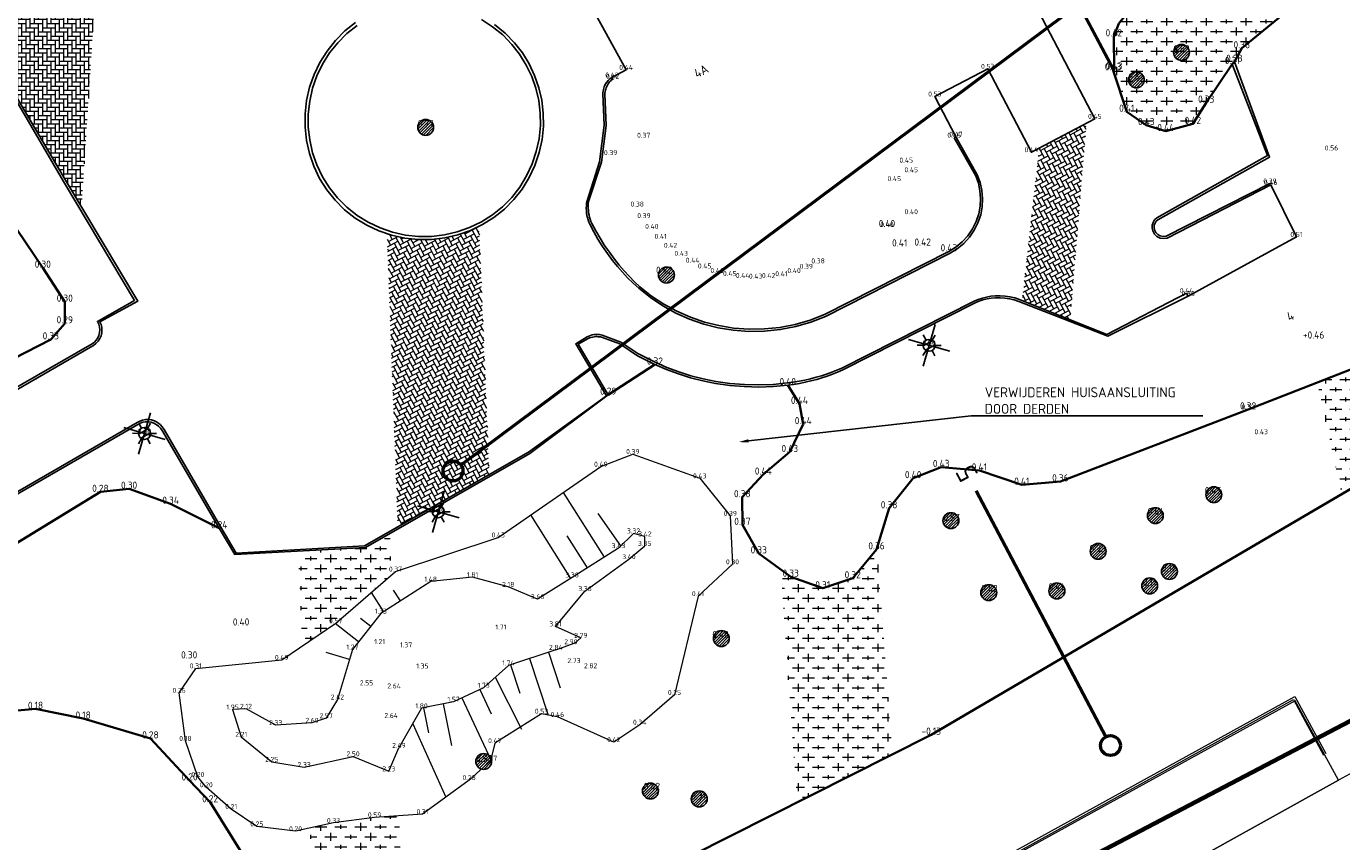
# Model space of a CAD drawing. Header units: metres. Extents: x 108651 to 109770, y 520801 to 521818.
# Tile 38 of 66: x 109117 to 109184, y 521208 to 521249. Entities that reach past the tile are written whole.
import ezdxf
from ezdxf import colors
from ezdxf.entities.mleader import LeaderData, LeaderLine
from ezdxf.enums import TextEntityAlignment as Align
from ezdxf.math import Vec2, Vec3

# ---------------------------------------------------------------- set-up
doc = ezdxf.new("R2010")
doc.units = ezdxf.units.M
for name, color, linetype in [('B-WE-GW-GRONDWERKLIJN_KRUIN-G-HGT', 253, 'Continuous'), ('B-WE-GW-GRONDWERKLIJN_TEEN-G-HGT', 253, 'Continuous'), ('B-WE-KL-ET_LS_OV_LICHTMAST-S-HGT', 253, 'Continuous'), ('B-WE-OG-BEBOUWING_HOOFDGEBOUW-G-HGT', 253, 'Continuous')]:
    doc.layers.add(name, color=color, linetype=linetype)
for name, color, linetype, lineweight in [('B-WE-OG-BEBOUWING-T18', 253, 'Continuous', 18), ('B-WE-VH-KANTOPSLUITING_ACHTERKANTBAND-G', 253, 'Continuous', 18), ('B-WE-VH-KANTVERHARDING-G', 253, 'Continuous', 18), ('N-WE-KG-WERKGRENS_FASE 3A-G', 10, 'XX-WERKGRENS_CIRCEL', 70), ('V-WE-GR-BEPLANTING-G', 90, 'Continuous', 35), ('V-WE-GR-BOOM_BOSPLANTSOEN-A-200', 80, 'Continuous', 18), ('V-WE-GR-DOORWORTELBARE RUIMTE-S', 80, 'Continuous', 25), ('V-WE-GW-GRONDWERKLIJN_KRUIN-G', 90, 'Continuous', 18), ('V-WE-GW-GRONDWERKLIJN_TEEN-G', 90, 'Continuous', 18), ('V-WE-GW-TALUDARCERING-S', 90, 'Continuous', 25), ('V-WE-GW-TALUDARCERING_KORT-G', 90, 'Continuous', 18), ('V-WE-GW-TALUDARCERING_LANG-G', 90, 'Continuous', 18), ('V-WE-OV-LICHTMAST-S-200', 190, 'Continuous', 25), ('V-WE-RI-HWA-T25', 7, 'Continuous', 25), ('V-WE-VH-KANTOPSLUITING_OPSLUITBAND_100X200-G', 150, 'VH-OPSLUITBAND_100X200_A-V', 25), ('V-WE-VH-KANTOPSLUITING_TROTTOIRBAND_130 150_250-G', 210, 'VH-TROTTOIRBAND_130-150x250_A-V', 25), ('V-WE-VH-KANTVERHARDING-G', 4, 'Continuous', 25), ('X-XX-AL-T18', 253, 'Continuous', 18), ('X-XX-AL-VERWIJZING-S', 7, 'Continuous', 25)]:
    doc.layers.add(name, color=color, linetype=linetype, lineweight=lineweight)
doc.layers.add('V-WE-VH-VERHARDING_BETONSTRAATSTEEN-A-200', color=7, linetype='Continuous', lineweight=18, true_color=0x6600cc)
doc.styles.add('ISOCP', font='isocp.shx', dxfattribs={"width": 0.8})
doc.styles.add('NLCS-ISO', font='NLCS-ISO.ttf')
doc.styles.add('NLCS-ISO-M200-T18', font='NLCS-ISO.ttf', dxfattribs={"height": 0.36})
doc.styles.add('NLCS-ISO-M200-T25', font='NLCS-ISO.ttf', dxfattribs={"height": 0.5})
doc.styles.add('NLCS-ISO-M250-T18', font='NLCS-ISO.ttf', dxfattribs={"height": 0.45})
doc.linetypes.add('VH-OPSLUITBAND_100X200_A-V', pattern='A,2,[24,NLCS.SHX,S=1,R=0,X=0,Y=0],2,-1,2,-1', length=8)
doc.linetypes.add('VH-TROTTOIRBAND_130-150x250_A-V', pattern='A,2.5,[24,NLCS.SHX,S=1,R=0,X=0,Y=0],2.5,-2,2,-2,2,-2', length=15)
doc.linetypes.add('XX-WERKGRENS_CIRCEL', pattern='A,10,-2.5,[69,NLCS.SHX,S=1,R=0,X=0,Y=0],-2.5', length=15)
pattern_1 = [(0, (0, 0), (0.5, 0.5), [0.6, -0.4]), (90, (0.3, -0.2), (-2, 1e-16), [0.4, -0.6]), (90, (0.8, 0.3), (-2, 1e-16), [0.4, -0.6]), (90, (1.3, -0.1), (-2, 1e-16), [0.2, -0.8]), (90, (1.8, 0.4), (-2, 1e-16), [0.2, -0.8])]

# ---------------------------------------------------------------- blocks, each defined once
blk = doc.blocks.new('V-SOV-LICHTMAST-SO')
for p, q in [((3.83, -3.83), (-3.83, 3.83)), ((-3.83, -3.83), (3.83, 3.83)), ((-1.3, 0.75), (-2.6, 1.5)), ((0, 1.5), (0, 3)), ((1.3, 0.75), (2.6, 1.5)), ((-1.3, -0.75), (-2.6, -1.5)), ((0, -1.5), (0, -3)), ((1.3, -0.75), (2.6, -1.5))]:
    blk.add_line(p, q)
at = {"flags": 128}
for points in [[(-1.38, 0.59), (1.38, 0.59)], [(-1.38, -0.59), (1.38, -0.59)]]:
    blk.add_lwpolyline(points, dxfattribs=at)
blk.add_circle((0, 0), 1.5)
at = {"style": 'NLCS-ISO'}
blk.add_attdef('TYPE', text='', height=1.8, dxfattribs=at).set_placement((0, 3), align=Align.BOTTOM_CENTER)
blk = doc.blocks.new('*U70')
at = {"layer": 'V-WE-GW-TALUDARCERING_KORT-G'}
for p, q in [((109136.304, 521220.365), (109135.954, 521220.91)), ((109134.802, 521219.085), (109134.297, 521219.485)), ((109133.732, 521217.427), (109132.567, 521217.776))]:
    blk.add_line(p, q, dxfattribs=at)
at = {"layer": 'V-WE-GW-TALUDARCERING_LANG-G'}
for p, q in [((109135.463, 521219.825), (109134.84, 521220.795)), ((109134.181, 521218.301), (109133.019, 521219.222))]:
    blk.add_line(p, q, dxfattribs=at)
blk = doc.blocks.new('*U188')
at = {"color": 0, "linetype": 'ByBlock', "lineweight": 50}
blk.add_lwpolyline([(200.83, 0), (0, 0)], dxfattribs=at)
blk.add_circle((-2.5, 0), 2.5, dxfattribs=at)
at = {"color": 0, "linetype": 'ByBlock', "style": 'NLCS-ISO'}
blk.add_attdef('NPROFNR', text='', height=5, dxfattribs=at).set_placement((205.83, 0), align=Align.MIDDLE_CENTER)
blk = doc.blocks.new('*U191')
at = {"color": 0, "linetype": 'ByBlock', "lineweight": 50}
blk.add_lwpolyline([(69.92, 0), (0, 0)], dxfattribs=at)
blk.add_circle((-2.5, 0), 2.5, dxfattribs=at)
at = {"color": 0, "linetype": 'ByBlock', "style": 'NLCS-ISO'}
blk.add_attdef('NPROFNR', text='', height=5, dxfattribs=at).set_placement((74.92, 0), align=Align.MIDDLE_CENTER)
blk = doc.blocks.new('SGR-DOORWORTELBARE RUIMTE')
for p, q in [((-1.99, 0.21), (-0.21, 1.99)), ((-1.95, -0.45), (0.45, 1.95)), ((-1.75, -0.96), (0.96, 1.75)), ((-1.45, -1.37), (1.37, 1.45)), ((-1.07, -1.69), (1.69, 1.07)), ((-0.58, -1.91), (1.91, 0.58)), ((0.04, -2), (2, -0.04)), ((1.04, -1.71), (1.71, -1.04))]:
    blk.add_line(p, q)
at = {"extrusion": (0, 0, -1)}
blk.add_arc((0, 0), 2, 0, 360, dxfattribs=at)

msp = doc.modelspace()

# ---------------------------------------------------------------- hatches: boundary and pattern name
at = {"layer": 'V-WE-GR-BOOM_BOSPLANTSOEN-A-200'}
h = msp.add_hatch(dxfattribs=at)
h.set_pattern_fill('AGR-BOSPLANTSOEN-SO', color=256, scale=0.5, pattern_type=2)
h.set_pattern_definition(pattern_1)
h.paths.add_polyline_path([(109173.775, 521244.287), (109174.754, 521243.987), (109176.115, 521244.352), (109176.785, 521245.419), (109178.098, 521247.363), (109178.199, 521247.471), (109178.575, 521248.154), (109180.966, 521250.123), (109182.446, 521252.055), (109178.456, 521253.285), (109176.217, 521253.175), (109174.298, 521251.78), (109172.396, 521249.408), (109172.143, 521248.751), (109172.157, 521247.088), (109172.104, 521247.044), (109172.791, 521244.962)])
h = msp.add_hatch(dxfattribs=at)
h.set_pattern_fill('AGR-BOSPLANTSOEN-SO', color=256, scale=0.5, pattern_type=2)
h.set_pattern_definition(pattern_1)
h.paths.add_polyline_path([(109188.881, 521235.131), (109187.399, 521234.488), (109186.829, 521234.167), (109185.935, 521232.76), (109185.846, 521232.714), (109182.368, 521231.354), (109183.598, 521225.738), (109189.179, 521229.012)])
h.paths.add_polyline_path([(109187.077, 521234.441), (109187.721, 521234.441), (109187.721, 521234.796), (109187.077, 521234.796)], flags=17)
h.paths.add_polyline_path([(109186.502, 521234.11), (109187.156, 521234.11), (109187.156, 521234.463), (109186.502, 521234.463)], flags=17)
h.paths.add_polyline_path([(109185.606, 521232.701), (109186.264, 521232.701), (109186.264, 521233.07), (109185.606, 521233.07)], flags=17)
h.paths.add_polyline_path([(109185.865, 521232.194), (109186.523, 521232.194), (109186.523, 521232.564), (109185.865, 521232.564)], flags=16)
h.paths.add_polyline_path([(109185.865, 521232.194), (109186.523, 521232.194), (109186.523, 521232.564), (109185.865, 521232.564)], flags=16)
h.paths.add_polyline_path([(109185.606, 521232.701), (109186.264, 521232.701), (109186.264, 521233.07), (109185.606, 521233.07)], flags=16)
h = msp.add_hatch(dxfattribs=at)
h.set_pattern_fill('AGR-BOSPLANTSOEN-SO', color=256, scale=0.5, pattern_type=2)
h.set_pattern_definition(pattern_1)
h.paths.add_polyline_path([(109133.045, 521219.24), (109135.842, 521221.663), (109135.776, 521223.754), (109134.538, 521223.044), (109131.156, 521222.868), (109131.364, 521218.1)])
h.paths.add_polyline_path([(109132.931, 521209.199), (109131.764, 521208.947), (109132.203, 521198.895), (109135.461, 521200.016), (109136.515, 521200.528), (109136.227, 521209.566), (109134.999, 521209.483)])
h = msp.add_hatch(dxfattribs=at)
h.set_pattern_fill('AGR-BOSPLANTSOEN-SO', color=256, scale=0.5, pattern_type=2)
h.set_pattern_definition(pattern_1)
h.paths.add_polyline_path([(109160.24, 521223.025), (109160.22, 521222.958), (109159.022, 521221.503), (109157.517, 521221), (109155.907, 521221.583), (109155.411, 521221.943), (109156.23, 521210.238), (109161.017, 521212.652)])
h.paths.add_polyline_path([(109159.89, 521222.899), (109160.55, 521222.899), (109160.55, 521223.268), (109159.89, 521223.268)], flags=9)
h.paths.add_polyline_path([(109158.69, 521221.443), (109159.354, 521221.443), (109159.354, 521221.815), (109158.69, 521221.815)], flags=25)
h.paths.add_polyline_path([(109157.221, 521220.943), (109157.813, 521220.943), (109157.813, 521221.296), (109157.221, 521221.296)], flags=24)
h.paths.add_polyline_path([(109155.58, 521221.526), (109156.234, 521221.526), (109156.234, 521221.879), (109155.58, 521221.879)], flags=24)
at = {"layer": 'V-WE-VH-VERHARDING_BETONSTRAATSTEEN-A-200'}
h = msp.add_hatch(dxfattribs=at)
h.set_pattern_fill('AVH-BSS_KEIFORMAAT_ELLEBOOG-SO', color=256, scale=0.2, pattern_type=2)
h.set_pattern_definition([(0, (0, 0), (0.21, 0.21), [0.63, -0.21]), (270, (0, 0.42), (0.21, 0.21), [0.63, -0.21])])
h.paths.add_polyline_path([(109121.049, 521252.316), (109115.111, 521248.894), (109119.515, 521241.436), (109120.271, 521240.168)])
h = msp.add_hatch(dxfattribs=at)
h.set_pattern_fill('AVH-BSS_KEIFORMAAT_ELLEBOOG-SO', color=256, scale=0.2, angle=118, pattern_type=2)
h.set_pattern_definition([(118, (0, 0), (-0.284008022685, 0.086829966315), [0.63, -0.21]), (28, (-0.37084, -0.19718), (-0.284008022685, 0.086829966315), [0.63, -0.21])])
h.paths.add_polyline_path([(109170.773, 521244.382), (109168.401, 521243.138), (109167.541, 521235.472), (109169.959, 521234.503)])
h = msp.add_hatch(dxfattribs=at)
h.set_pattern_fill('AVH-BSS_KEIFORMAAT_ELLEBOOG-SO', color=256, scale=0.2, angle=28, pattern_type=2)
h.set_pattern_definition([(28, (0, 0), (0.086829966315, 0.284008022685), [0.63, -0.21]), (298, (-0.19718, 0.37084), (0.086829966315, 0.284008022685), [0.63, -0.21])])
h.paths.add_polyline_path([(109135.623, 521238.832), (109136.167, 521224.101), (109137.718, 521224.987), (109137.721, 521224.999), (109137.725, 521225.01), (109137.729, 521225.021), (109137.733, 521225.033), (109137.738, 521225.044), (109137.743, 521225.055), (109137.748, 521225.066), (109137.753, 521225.076), (109137.759, 521225.087), (109137.765, 521225.098), (109137.771, 521225.108), (109137.777, 521225.118), (109137.784, 521225.128), (109137.791, 521225.138), (109137.798, 521225.148), (109137.805, 521225.157), (109137.813, 521225.167), (109137.82, 521225.176), (109137.828, 521225.185), (109137.837, 521225.194), (109137.845, 521225.202), (109137.854, 521225.211), (109137.862, 521225.219), (109137.871, 521225.227), (109137.881, 521225.234), (109137.89, 521225.242), (109137.9, 521225.249), (109137.909, 521225.256), (109137.919, 521225.263), (109137.929, 521225.27), (109137.94, 521225.276), (109137.95, 521225.282), (109137.96, 521225.288), (109137.971, 521225.294), (109137.982, 521225.299), (109137.993, 521225.304), (109138.004, 521225.309), (109138.015, 521225.313), (109138.026, 521225.318), (109138.038, 521225.322), (109138.049, 521225.325), (109138.06, 521225.329), (109138.072, 521225.332), (109138.084, 521225.335), (109138.095, 521225.337), (109138.107, 521225.34), (109138.119, 521225.342), (109138.131, 521225.343), (109138.143, 521225.345), (109138.155, 521225.346), (109138.167, 521225.347), (109138.179, 521225.348), (109138.191, 521225.348), (109138.203, 521225.348), (109138.215, 521225.348), (109138.227, 521225.347), (109138.239, 521225.346), (109138.251, 521225.345), (109138.263, 521225.344), (109138.275, 521225.342), (109138.287, 521225.34), (109138.299, 521225.338), (109138.31, 521225.335), (109138.322, 521225.332), (109140.762, 521226.726), (109140.25, 521239.202), (109139.817, 521238.992), (109139.183, 521238.769), (109138.528, 521238.617), (109137.86, 521238.539), (109137.188, 521238.535), (109136.515, 521238.607), (109135.854, 521238.753)])

# ---------------------------------------------------------------- linework, layer by layer
at = {"layer": 'B-WE-VH-KANTOPSLUITING_ACHTERKANTBAND-G'}
msp.add_lwpolyline([(109139.713, 521189.928), (109138.584, 521192.061), (109151.988, 521199.457), (109166.772, 521207.567), (109181.241, 521215.563), (109182.798, 521212.693)], dxfattribs=at)
at = {"layer": 'B-WE-VH-KANTVERHARDING-G'}
msp.add_lwpolyline([(109139.831, 521189.999), (109138.737, 521191.974), (109152.079, 521199.336), (109166.817, 521207.46), (109181.172, 521215.402), (109182.675, 521212.614)], dxfattribs=at)
at = {"layer": 'B-WE-VH-KANTVERHARDING-G', "flags": 128}
msp.add_lwpolyline([(109183.426, 521211.348), (109181.249, 521215.335), (109138.853, 521191.94), (109141.139, 521187.822)], close=True, dxfattribs=at)
msp.add_lwpolyline([(109184.53, 521211.958), (109183.426, 521211.348), (109141.139, 521187.822)], dxfattribs=at)
at = {"layer": 'N-WE-KG-WERKGRENS_FASE 3A-G', "flags": 128}
msp.add_lwpolyline([(109325.985, 521089.891), (109318.976, 521087.098), (109317.759, 521090.31), (109323.357, 521094.593), (109238.454, 521245.385), (109219.993, 521235.574), (109207.975, 521226.877), (109134.352, 521188.292), (109146.681, 521162.038), (109133.203, 521154.372), (109125.139, 521169.625), (109118.97, 521166.626), (109096.884, 521210.772), (109081.12, 521240.821), (109089.41, 521256.905), (109098.836, 521261.004), (109100.773, 521257.626, 0.463993), (109111.285, 521254.28), (109161.484, 521279.683), (109182.49, 521274.188), (109197.384, 521282.23), (109207.411, 521265.019), (109222.743, 521273.13), (109202.684, 521306.819), (109330.854, 521375.957), (109334.104, 521366.956), (109359.352, 521304.007), (109395.916, 521316.767), (109395.014, 521304.654), (109407.223, 521303.045), (109419.647, 521302.279), (109418.208, 521287.556), (109409.708, 521288.408), (109419.013, 521237.753), (109418.562, 521234.864), (109426.445, 521234.185), (109428.101, 521222.066), (109422.353, 521222.198), (109444.16, 521149.248), (109444.21, 521130.53), (109415.056, 521118.995), (109417.942, 521109.017), (109389.8, 521098.734), (109393.219, 521089.125), (109386.118, 521086.75), (109367.934, 521091.648), (109364.106, 521102.437)], format="xyb", close=True, dxfattribs=at)
at = {"layer": 'V-WE-GR-BEPLANTING-G'}
msp.add_lwpolyline([(109173.775, 521244.287), (109174.754, 521243.987), (109176.115, 521244.352), (109176.785, 521245.419), (109178.098, 521247.363), (109178.199, 521247.471), (109178.575, 521248.154), (109180.966, 521250.123), (109182.446, 521252.055), (109178.456, 521253.285), (109176.217, 521253.175), (109174.298, 521251.78), (109172.396, 521249.408), (109172.143, 521248.751), (109172.157, 521247.088), (109172.104, 521247.044), (109172.791, 521244.962)], close=True, dxfattribs=at)
for points in [[(109114.867, 521242.234), (109118.324, 521237.119), (109119.428, 521235.412), (109119.429, 521234.321), (109118.725, 521233.514), (109113.1, 521230.631)], [(109155.758, 521231.217), (109156.344, 521230.273), (109156.535, 521229.252), (109155.861, 521227.854), (109154.528, 521226.717), (109153.473, 521225.579), (109153.479, 521224.188), (109154.301, 521222.749), (109155.907, 521221.583), (109157.517, 521221), (109159.022, 521221.503), (109160.22, 521222.958), (109160.85, 521225.022), (109162.059, 521226.536), (109163.466, 521227.099), (109165.385, 521226.925), (109167.521, 521226.207), (109169.456, 521226.372), (109178.89, 521229.994), (109185.846, 521232.714)], [(109146.738, 521230.735), (109149.082, 521232.248)], [(109148.844, 521206.514), (109162.969, 521213.636), (109191.7, 521230.491)], [(109127.188, 521224.018), (109124.748, 521225.25), (109122.661, 521226.009), (109121.219, 521225.847), (109115.818, 521222.556), (109109.653, 521219.359), (109108.663, 521218.253), (109109.146, 521216.586), (109110.316, 521213.998), (109111.317, 521213.43), (109113.991, 521214.572), (109117.959, 521214.936), (109120.354, 521214.447), (109123.734, 521213.45), (109125.701, 521211.339), (109126.734, 521210.24), (109128.4, 521207.574)]]:
    msp.add_lwpolyline(points, dxfattribs=at)
at = {"layer": 'V-WE-GW-GRONDWERKLIJN_KRUIN-G'}
for points in [[(109144.086, 521219.086), (109145.569, 521220.861), (109147.777, 521222.465), (109148.57, 521223.132), (109148.58, 521223.609), (109148.009, 521223.763), (109147.251, 521223.02), (109144.925, 521221.545), (109143.188, 521220.455), (109141.712, 521221.069), (109139.922, 521221.558), (109137.815, 521221.335), (109135.311, 521219.727), (109133.88, 521217.921), (109133.128, 521215.408), (109132.564, 521214.466), (109131.851, 521214.238), (109130.027, 521214.121), (109128.536, 521214.943), (109127.86, 521214.903), (109128.299, 521213.532), (109129.826, 521212.274), (109131.46, 521212.012), (109133.917, 521212.551), (109135.71, 521211.797), (109136.22, 521212.975)], [(109144.104, 521217.904), (109141.721, 521217.121), (109140.477, 521215.997), (109138.968, 521215.293), (109137.357, 521214.968), (109136.22, 521212.975)]]:
    msp.add_lwpolyline(points, dxfattribs=at)
at = {"layer": 'V-WE-GW-GRONDWERKLIJN_TEEN-G'}
msp.add_lwpolyline([(109126.118, 521211.515), (109125.493, 521213.327), (109125.174, 521215.744), (109126.012, 521216.973), (109130.329, 521217.398), (109133.045, 521219.24), (109136.047, 521221.84), (109141.211, 521223.558), (109146.368, 521227.117), (109147.972, 521227.751), (109151.336, 521226.53), (109152.871, 521224.637), (109152.981, 521222.207), (109151.249, 521220.604), (109150.066, 521215.637), (109148.321, 521214.143), (109147.017, 521213.266), (109144.182, 521214.53), (109143.382, 521214.694), (109141.039, 521213.213), (109140.826, 521212.331), (109139.748, 521211.356), (109137.406, 521209.646), (109134.999, 521209.483), (109132.931, 521209.199), (109131.026, 521208.787), (109129.078, 521209.03), (109127.794, 521209.901), (109126.54, 521210.997)], close=True, dxfattribs=at)
msp.add_lwpolyline([(109144.104, 521217.904), (109145.071, 521218.257), (109145.36, 521218.508), (109144.086, 521219.086)], dxfattribs=at)
at = {"layer": 'V-WE-GW-TALUDARCERING_KORT-G'}
for p, q in [((109147.365, 521223.132), (109146.239, 521224.761)), ((109145.697, 521222.035), (109144.678, 521223.641)), ((109143.73, 521217.781), (109144.317, 521215.995)), ((109141.83, 521217.157), (109142.298, 521215.731)), ((109140.288, 521215.909), (109140.859, 521214.684)), ((109138.435, 521215.185), (109138.856, 521213.099)), ((109136.911, 521214.186), (109138.577, 521210.501))]:
    msp.add_line(p, q, dxfattribs=at)
at = {"layer": 'V-WE-GW-TALUDARCERING_LANG-G'}
for p, q in [((109146.542, 521222.57), (109144.483, 521225.816)), ((109144.853, 521221.5), (109142.851, 521224.69)), ((109142.78, 521217.469), (109143.714, 521214.626)), ((109141.064, 521216.527), (109142.384, 521213.917, 0.525)), ((109139.381, 521215.486), (109140.835, 521212.369)), ((109137.455, 521214.988), (109137.708, 521213.731))]:
    msp.add_line(p, q, dxfattribs=at)
at = {"layer": 'V-WE-VH-KANTOPSLUITING_OPSLUITBAND_100X200-G'}
for points in [[(109172.157, 521247.088), (109169.767, 521251.616), (109166.42, 521257.961), (109166.483, 521260.357)], [(109114.978, 521248.94), (109119.413, 521241.375), (109122.925, 521235.479), (109121.068, 521234.42), (109121.134, 521234.289), (109121.175, 521234.148), (109121.191, 521234.002), (109121.18, 521233.855), (109121.144, 521233.713), (109121.087, 521233.587), (109121.011, 521233.473), (109120.916, 521233.373), (109120.806, 521233.29), (109120.683, 521233.227), (109112.51, 521228.525), (109106.219, 521224.913), (109103.998, 521223.692), (109103.425, 521224.766)], [(109179.99, 521241.355), (109174.771, 521238.71), (109174.625, 521238.689), (109174.479, 521238.715), (109174.349, 521238.785), (109174.248, 521238.892), (109174.185, 521239.026), (109174.167, 521239.138), (109174.177, 521239.252), (109174.214, 521239.359), (109174.277, 521239.455), (109174.36, 521239.532), (109179.972, 521242.682), (109178.199, 521247.471)], [(109146.959, 521246.617), (109146.877, 521246.542), (109146.803, 521246.459), (109146.737, 521246.368), (109146.682, 521246.272), (109146.636, 521246.17), (109146.613, 521246.106), (109146.595, 521246.04), (109146.58, 521245.973), (109146.57, 521245.905), (109146.564, 521245.837), (109146.626, 521244.279), (109146.398, 521242.426), (109145.749, 521240.454), (109145.736, 521240.339), (109145.73, 521240.223), (109145.731, 521240.107), (109145.738, 521239.992), (109145.752, 521239.877), (109145.772, 521239.768), (109145.797, 521239.661), (109145.829, 521239.555), (109145.866, 521239.452), (109145.909, 521239.35), (109146.111, 521238.974), (109146.326, 521238.605), (109146.555, 521238.245), (109146.797, 521237.894), (109147.052, 521237.551), (109147.288, 521237.256), (109147.534, 521236.968), (109147.789, 521236.688), (109148.053, 521236.417), (109148.325, 521236.155)], [(109148.325, 521236.155), (109148.911, 521235.694), (109149.535, 521235.284), (109150.19, 521234.928), (109150.874, 521234.628), (109151.58, 521234.387), (109152.303, 521234.207), (109153.04, 521234.088), (109153.815, 521234.031), (109154.593, 521234.042), (109155.367, 521234.121), (109156.13, 521234.268), (109156.878, 521234.482), (109157.604, 521234.76), (109163.857, 521237.942), (109164.21, 521238.159), (109164.53, 521238.423), (109164.809, 521238.729), (109165.043, 521239.071), (109165.227, 521239.443), (109165.357, 521239.836), (109165.428, 521240.218), (109165.449, 521240.607), (109165.418, 521240.994), (109165.337, 521241.375), (109165.207, 521241.741), (109164.118, 521243.659)], [(109114.325, 521224.169), (109123.098, 521229.238), (109123.22, 521229.303), (109123.351, 521229.348), (109123.487, 521229.371), (109123.625, 521229.373), (109123.762, 521229.352), (109123.898, 521229.308), (109124.026, 521229.242), (109124.14, 521229.156), (109124.239, 521229.052), (109124.319, 521228.933), (109127.188, 521224.018), (109127.968, 521222.703), (109134.538, 521223.044), (109142.795, 521227.78), (109146.738, 521230.735), (109145.221, 521233.278), (109145.73, 521233.561), (109145.803, 521233.591), (109145.879, 521233.616), (109145.956, 521233.635), (109146.035, 521233.648), (109146.114, 521233.654), (109146.173, 521233.655), (109146.232, 521233.652), (109146.29, 521233.646), (109146.348, 521233.637), (109146.406, 521233.624), (109147.314, 521233.285), (109148.207, 521232.683), (109149.082, 521232.248), (109149.668, 521231.997), (109150.267, 521231.776), (109150.876, 521231.587), (109151.495, 521231.429), (109152.12, 521231.304), (109152.843, 521231.2), (109153.571, 521231.14), (109154.301, 521231.122), (109155.031, 521231.148), (109155.758, 521231.217), (109156.052, 521231.255), (109156.345, 521231.303), (109156.636, 521231.361), (109156.925, 521231.427), (109157.212, 521231.503), (109157.479, 521231.583), (109157.744, 521231.67), (109158.006, 521231.766), (109158.265, 521231.87), (109158.521, 521231.981), (109165.174, 521235.347), (109165.368, 521235.43), (109165.568, 521235.497), (109165.773, 521235.55), (109165.981, 521235.586), (109166.191, 521235.607), (109166.43, 521235.611), (109166.668, 521235.595), (109166.904, 521235.559), (109167.136, 521235.502), (109167.362, 521235.426), (109171.839, 521233.678), (109175.88, 521235.696)]]:
    msp.add_lwpolyline(points, dxfattribs=at)
at = {"layer": 'V-WE-VH-KANTOPSLUITING_TROTTOIRBAND_130 150_250-G'}
msp.add_lwpolyline([(109140.364, 521249.597), (109140.921, 521249.24), (109141.435, 521248.824), (109141.898, 521248.352), (109142.286, 521247.852), (109142.618, 521247.312), (109142.891, 521246.74), (109143.099, 521246.142), (109143.243, 521245.525), (109143.318, 521244.896), (109143.326, 521244.263), (109143.261, 521243.607), (109143.124, 521242.963), (109142.915, 521242.338), (109142.637, 521241.741), (109142.294, 521241.178), (109141.89, 521240.658), (109141.43, 521240.186), (109140.917, 521239.775), (109140.361, 521239.423), (109139.769, 521239.136), (109139.149, 521238.917), (109138.509, 521238.768), (109137.856, 521238.692), (109137.198, 521238.689), (109136.542, 521238.76), (109135.897, 521238.904), (109135.273, 521239.119), (109134.677, 521239.403), (109134.117, 521239.752), (109133.599, 521240.161), (109133.13, 521240.626), (109132.724, 521241.14), (109132.378, 521241.695), (109132.096, 521242.286), (109131.881, 521242.904), (109131.736, 521243.542), (109131.663, 521244.193), (109131.663, 521244.847), (109131.736, 521245.502), (109131.882, 521246.144), (109132.099, 521246.767), (109132.384, 521247.361), (109132.734, 521247.919), (109133.144, 521248.435), (109133.609, 521248.902), (109134.126, 521249.305)], dxfattribs=at)
at = {"layer": 'V-WE-VH-KANTVERHARDING-G'}
for points in [[(109164.118, 521243.659), (109164.209, 521243.706), (109163.149, 521245.729), (109165.806, 521247.121), (109168.005, 521242.93), (109171.188, 521244.6), (109163.682, 521258.977), (109158.876, 521256.468), (109155.222, 521263.48), (109155.111, 521263.421), (109155.022, 521263.375)], [(109172.104, 521247.044), (109169.707, 521251.583), (109166.344, 521257.957), (109166.412, 521260.211)], [(109142.179, 521256.626), (109141.812, 521256.433), (109141.837, 521256.386), (109141.855, 521256.351), (109144.417, 521251.466), (109144.462, 521251.381), (109145.094, 521251.713), (109147.634, 521247.064), (109146.922, 521246.687), (109146.959, 521246.617), (109146.984, 521246.57)], [(109141.029, 521249.355), (109141.554, 521248.921), (109142.027, 521248.431), (109142.424, 521247.919), (109142.763, 521247.366), (109143.04, 521246.78), (109143.253, 521246.168), (109143.399, 521245.537), (109143.475, 521244.893), (109143.482, 521244.245), (109143.414, 521243.571), (109143.271, 521242.909), (109143.054, 521242.267), (109142.766, 521241.654), (109142.411, 521241.077), (109141.992, 521240.544), (109141.517, 521240.061), (109140.991, 521239.642), (109140.422, 521239.285), (109139.817, 521238.992), (109139.183, 521238.769), (109138.528, 521238.617), (109137.86, 521238.539), (109137.188, 521238.535), (109136.515, 521238.607), (109135.854, 521238.753), (109135.213, 521238.972), (109134.601, 521239.261), (109134.025, 521239.617), (109133.493, 521240.035), (109133.01, 521240.51), (109132.593, 521241.039), (109132.237, 521241.612), (109131.948, 521242.22), (109131.727, 521242.857), (109131.579, 521243.514), (109131.504, 521244.184), (109131.505, 521244.858), (109131.581, 521245.531), (109131.732, 521246.191), (109131.955, 521246.831), (109132.249, 521247.441), (109132.608, 521248.015), (109133.03, 521248.545), (109133.508, 521249.025), (109134.039, 521249.442)], [(109115.111, 521248.894), (109119.515, 521241.436), (109123.094, 521235.438), (109121.195, 521234.403), (109121.25, 521234.269), (109121.283, 521234.129), (109121.295, 521233.985), (109121.284, 521233.841), (109121.25, 521233.701), (109121.188, 521233.554), (109121.102, 521233.42), (109120.994, 521233.302), (109120.867, 521233.205), (109120.726, 521233.131), (109112.594, 521228.434), (109106.265, 521224.823), (109103.935, 521223.53)], [(109180.026, 521241.282), (109174.819, 521238.612), (109174.644, 521238.584), (109174.468, 521238.611), (109174.309, 521238.69), (109174.181, 521238.813), (109174.096, 521238.969), (109174.064, 521239.113), (109174.07, 521239.26), (109174.113, 521239.401), (109174.19, 521239.527), (109174.296, 521239.629), (109179.861, 521242.756), (109178.098, 521247.363)], [(109146.922, 521246.687), (109146.822, 521246.614), (109146.732, 521246.529), (109146.653, 521246.433), (109146.587, 521246.328), (109146.535, 521246.215), (109146.511, 521246.146), (109146.492, 521246.076), (109146.479, 521246.005), (109146.471, 521245.933), (109146.468, 521245.86), (109146.528, 521244.293), (109146.297, 521242.445), (109145.672, 521240.484), (109145.652, 521240.361), (109145.641, 521240.237), (109145.637, 521240.113), (109145.64, 521239.989), (109145.652, 521239.865), (109145.67, 521239.75), (109145.694, 521239.637), (109145.725, 521239.524), (109145.763, 521239.415), (109145.807, 521239.307), (109146.007, 521238.925), (109146.222, 521238.551), (109146.452, 521238.186), (109146.697, 521237.831), (109146.956, 521237.486), (109147.198, 521237.188), (109147.451, 521236.899), (109147.713, 521236.619), (109147.986, 521236.348), (109148.268, 521236.088)], [(109148.268, 521236.088), (109148.856, 521235.62), (109149.482, 521235.203), (109150.141, 521234.841), (109150.828, 521234.535), (109151.538, 521234.289), (109152.267, 521234.104), (109153.009, 521233.981), (109153.8, 521233.92), (109154.593, 521233.93), (109155.382, 521234.01), (109156.16, 521234.16), (109156.923, 521234.38), (109157.662, 521234.666), (109163.914, 521237.856), (109164.275, 521238.077), (109164.602, 521238.346), (109164.888, 521238.657), (109165.128, 521239.006), (109165.317, 521239.384), (109165.452, 521239.785), (109165.528, 521240.188), (109165.549, 521240.598), (109165.515, 521241.007), (109165.426, 521241.407), (109165.284, 521241.792), (109164.209, 521243.706)], [(109180.026, 521241.282), (109181.32, 521238.665), (109175.88, 521235.696), (109175.803, 521235.843)], [(109181.209, 521238.608), (109181.32, 521238.665)], [(109114.28, 521224.263), (109123.066, 521229.329), (109123.198, 521229.402), (109123.341, 521229.454), (109123.49, 521229.481), (109123.641, 521229.484), (109123.791, 521229.463), (109123.946, 521229.414), (109124.09, 521229.338), (109124.219, 521229.239), (109124.329, 521229.119), (109124.416, 521228.982), (109127.276, 521224.075), (109128.048, 521222.764), (109134.487, 521223.141), (109142.733, 521227.853), (109146.653, 521230.677), (109145.108, 521233.298), (109145.684, 521233.648), (109145.765, 521233.686), (109145.849, 521233.718), (109145.936, 521233.741), (109146.024, 521233.757), (109146.113, 521233.765), (109146.177, 521233.766), (109146.24, 521233.763), (109146.303, 521233.756), (109146.366, 521233.745), (109146.428, 521233.73), (109147.375, 521233.377), (109148.221, 521232.806), (109149.1, 521232.364), (109149.685, 521232.108), (109150.284, 521231.883), (109150.893, 521231.691), (109151.512, 521231.531), (109152.138, 521231.405), (109152.855, 521231.302), (109153.577, 521231.243), (109154.301, 521231.227), (109155.025, 521231.255), (109155.746, 521231.326), (109156.037, 521231.367), (109156.327, 521231.416), (109156.615, 521231.473), (109156.901, 521231.54), (109157.185, 521231.614), (109157.448, 521231.691), (109157.708, 521231.775), (109157.966, 521231.866), (109158.221, 521231.965), (109158.474, 521232.07), (109165.128, 521235.44), (109165.33, 521235.524), (109165.538, 521235.593), (109165.75, 521235.646), (109165.965, 521235.684), (109166.183, 521235.706), (109166.432, 521235.711), (109166.679, 521235.696), (109166.925, 521235.66), (109167.167, 521235.603), (109167.404, 521235.527), (109171.79, 521233.769), (109175.803, 521235.843)]]:
    msp.add_lwpolyline(points, dxfattribs=at)

# ---------------------------------------------------------------- block references
at = {"layer": 'V-WE-GR-DOORWORTELBARE RUIMTE-S', "xscale": 0.2, "yscale": 0.2, "zscale": 0.2}
for p in [(109175.545, 521247.944, 0.528), (109173.276, 521246.565, 0.607), (109137.565, 521244.176, 0.765), (109149.662, 521236.751, 0.423), (109177.169, 521225.707, 0.454), (109163.958, 521224.402, 0.575), (109174.229, 521224.653, 0.438), (109171.358, 521222.857, 0.334), (109174.935, 521221.846, 0.165), (109173.945, 521221.122, 0.105), (109165.858, 521220.781, 0.422), (109169.282, 521220.868, 0.407), (109152.421, 521218.473, 0.396), (109140.48, 521212.292, 0.525), (109148.858, 521210.806, 0.417), (109151.312, 521210.41, 0.312)]:
    msp.add_blockref('SGR-DOORWORTELBARE RUIMTE', p, dxfattribs=at)
at = {"layer": 'V-WE-GW-TALUDARCERING-S'}
msp.add_blockref('*U70', (0, 0), dxfattribs=at)
at = {"layer": 'V-WE-OV-LICHTMAST-S-200', "xscale": 0.2, "yscale": 0.2, "zscale": 0.2, "rotation": 29.06310158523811}
for p in [(109162.862, 521233.216, 0.498), (109123.436, 521228.786, 0.382), (109138.198, 521224.848, 0.335)]:
    msp.add_blockref('V-SOV-LICHTMAST-SO', p, dxfattribs=at)
at = {"layer": 'X-XX-AL-VERWIJZING-S', "xscale": 0.2, "yscale": 0.2, "zscale": 0.2}
for name, p, rotation, values in [('*U188', (109139.339, 521227.198), 36.73936879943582, {'NPROFNR': '6'}), ('*U191', (109171.74, 521213.534), 117.7840780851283, {'NPROFNR': '5'})]:
    msp.add_blockref(name, p, dxfattribs=dict(at, rotation=rotation)).add_auto_attribs(values)

# ---------------------------------------------------------------- texts
at = {"layer": 'B-WE-GW-GRONDWERKLIJN_KRUIN-G-HGT', "style": 'ISOCP'}
for s, p in [('3.32', (109148.009, 521223.763, 3.319)), ('3.35', (109148.57, 521223.132, 3.352)), ('3.42', (109148.58, 521223.609, 3.424)), ('3.43', (109147.251, 521223.02, 3.427)), ('3.40', (109147.777, 521222.465, 3.396)), ('3.40', (109147.777, 521222.465, 3.396)), ('1.48', (109137.815, 521221.335, 1.481)), ('1.81', (109139.922, 521221.558, 1.805)), ('3.38', (109144.925, 521221.545, 3.38)), ('2.18', (109141.712, 521221.069, 2.183)), ('3.36', (109145.569, 521220.861, 3.356)), ('3.66', (109143.188, 521220.455, 3.662)), ('3.66', (109143.188, 521220.455, 3.662)), ('3.66', (109143.188, 521220.455, 3.662)), ('1.33', (109135.311, 521219.727, 1.332)), ('3.81', (109144.086, 521219.086, 3.814)), ('3.81', (109144.086, 521219.086, 3.814)), ('3.81', (109144.086, 521219.086, 3.814)), ('2.79', (109145.36, 521218.508, 2.785)), ('1.27', (109133.88, 521217.921, 1.266)), ('2.84', (109144.104, 521217.904, 2.836)), ('2.84', (109144.104, 521217.904, 2.836)), ('2.73', (109145.015, 521217.237, 2.729)), ('1.74', (109141.721, 521217.121, 1.74)), ('2.82', (109145.85, 521216.98, 2.824)), ('2.55', (109134.592, 521216.121, 2.553)), ('2.64', (109135.976, 521215.968, 2.64)), ('1.73', (109140.477, 521215.997, 1.729)), ('2.42', (109133.128, 521215.408, 2.416)), ('2.42', (109133.128, 521215.408, 2.416)), ('1.57', (109138.968, 521215.293, 1.566)), ('1.95', (109127.86, 521214.903, 1.95)), ('2.12', (109128.536, 521214.943, 2.117)), ('1.80', (109137.357, 521214.968, 1.799)), ('2.33', (109130.027, 521214.121, 2.331)), ('2.60', (109131.851, 521214.238, 2.597)), ('2.57', (109132.564, 521214.466, 2.567)), ('2.64', (109135.831, 521214.479, 2.639)), ('2.21', (109128.299, 521213.532, 2.21)), ('2.50', (109133.917, 521212.551, 2.496)), ('2.49', (109136.22, 521212.975, 2.492)), ('2.49', (109136.22, 521212.975, 2.492)), ('2.25', (109129.826, 521212.274, 2.247)), ('2.33', (109131.46, 521212.012, 2.325)), ('2.23', (109135.71, 521211.797, 2.228))]:
    msp.add_text(s, height=0.25, dxfattribs=at).set_placement(p, align=Align.CENTER)
at = {"layer": 'B-WE-GW-GRONDWERKLIJN_TEEN-G-HGT', "style": 'ISOCP'}
for s, p in [('0.39', (109147.972, 521227.751, 0.391)), ('0.49', (109146.368, 521227.117, 0.493)), ('0.43', (109151.336, 521226.53, 0.434)), ('0.39', (109152.871, 521224.637, 0.394)), ('0.43', (109141.211, 521223.558, 0.429)), ('0.37', (109136.047, 521221.84, 0.374)), ('0.30', (109152.981, 521222.207, 0.301)), ('2.18', (109141.712, 521221.069, 2.183)), ('0.41', (109151.249, 521220.604, 0.414)), ('0.57', (109133.045, 521219.24, 0.57)), ('1.71', (109141.346, 521218.93, 1.708)), ('2.79', (109145.36, 521218.508, 2.785)), ('1.27', (109133.88, 521217.921, 1.266)), ('1.21', (109135.252, 521218.195, 1.206)), ('1.37', (109136.581, 521218.031, 1.369)), ('2.84', (109144.104, 521217.904, 2.836)), ('2.90', (109144.861, 521218.188, 2.903)), ('0.49', (109130.329, 521217.398, 0.494)), ('0.31', (109126.012, 521216.973, 0.314)), ('1.35', (109137.4, 521216.969, 1.349)), ('1.74', (109141.721, 521217.121, 1.74)), ('0.26', (109125.174, 521215.744, 0.259)), ('0.25', (109150.066, 521215.637, 0.249)), ('1.80', (109137.357, 521214.968, 1.799)), ('0.53', (109143.382, 521214.694, 0.531)), ('0.46', (109144.182, 521214.53, 0.461)), ('0.34', (109148.321, 521214.143, 0.344)), ('0.18', (109125.493, 521213.327, 0.178)), ('0.47', (109141.039, 521213.213, 0.465)), ('0.42', (109147.017, 521213.266, 0.421)), ('0.37', (109140.826, 521212.331, 0.374)), ('0.20', (109126.118, 521211.515, 0.204)), ('0.28', (109139.748, 521211.356, 0.279)), ('0.20', (109126.54, 521210.997, 0.202)), ('0.21', (109127.794, 521209.901, 0.206)), ('0.59', (109134.999, 521209.483, 0.593)), ('0.31', (109137.406, 521209.646, 0.307)), ('0.25', (109129.078, 521209.03, 0.254)), ('0.20', (109131.026, 521208.787, 0.198)), ('0.33', (109132.931, 521209.199, 0.334))]:
    msp.add_text(s, height=0.25, dxfattribs=at).set_placement(p, align=Align.CENTER)
at = {"layer": 'B-WE-KL-ET_LS_OV_LICHTMAST-S-HGT', "style": 'ISOCP'}
for s, p in [('0.50', (109162.862, 521233.216, 0.498)), ('0.38', (109123.436, 521228.786, 0.382)), ('0.34', (109138.198, 521224.848, 0.335))]:
    msp.add_text(s, height=0.25, dxfattribs=at).set_placement(p, align=Align.CENTER)
at = {"layer": 'B-WE-OG-BEBOUWING-T18', "style": 'NLCS-ISO-M250-T18'}
for s, rotation, p in [('4A', 27.9, (109151.407, 521247.005)), ('4', 27.6, (109181.008, 521234.683))]:
    msp.add_text(s, height=0.45, rotation=rotation, dxfattribs=at).set_placement(p, align=Align.MIDDLE)
at = {"layer": 'B-WE-OG-BEBOUWING_HOOFDGEBOUW-G-HGT', "style": 'ISOCP'}
for s, p in [('0.44', (109147.634, 521247.064, 0.435)), ('0.53', (109165.806, 521247.121, 0.531)), ('0.42', (109146.922, 521246.687, 0.418)), ('0.42', (109146.959, 521246.617, 0.415)), ('0.53', (109163.149, 521245.729, 0.527)), ('0.45', (109171.188, 521244.6, 0.449)), ('0.37', (109148.519, 521243.654, 0.373)), ('0.45', (109164.118, 521243.659, 0.447)), ('0.47', (109164.209, 521243.706, 0.47)), ('0.56', (109183.08, 521243.016, 0.555)), ('0.39', (109146.857, 521242.781, 0.391)), ('0.45', (109161.712, 521242.403, 0.447)), ('0.44', (109168.005, 521242.93, 0.443)), ('0.45', (109161.963, 521241.92, 0.447)), ('0.45', (109161.111, 521241.474, 0.447)), ('0.39', (109179.99, 521241.355, 0.391)), ('0.46', (109180.026, 521241.282, 0.462)), ('0.38', (109148.195, 521240.195, 0.383)), ('0.40', (109161.965, 521239.811, 0.401)), ('0.39', (109148.533, 521239.616, 0.392)), ('0.40', (109148.927, 521239.074, 0.401)), ('0.40', (109160.744, 521239.166, 0.401)), ('0.41', (109149.373, 521238.573, 0.41)), ('0.51', (109181.32, 521238.665, 0.507)), ('0.51', (109181.32, 521238.665, 0.507)), ('0.42', (109149.867, 521238.12, 0.419)), ('0.43', (109150.404, 521237.718, 0.428)), ('0.44', (109150.977, 521237.372, 0.437)), ('0.45', (109151.583, 521237.084, 0.446)), ('0.39', (109156.691, 521237.065, 0.389)), ('0.38', (109157.283, 521237.34, 0.379)), ('0.46', (109152.214, 521236.858, 0.455)), ('0.45', (109152.847, 521236.7, 0.446)), ('0.44', (109153.492, 521236.603, 0.436)), ('0.43', (109154.144, 521236.57, 0.426)), ('0.42', (109154.796, 521236.6, 0.417)), ('0.41', (109155.442, 521236.693, 0.407)), ('0.40', (109156.076, 521236.849, 0.398)), ('0.44', (109175.803, 521235.843, 0.439)), ('0.36', (109175.88, 521235.696, 0.362)), ('0.32', (109178.89, 521229.994, 0.319)), ('0.43', (109179.549, 521228.746, 0.426))]:
    msp.add_text(s, height=0.25, dxfattribs=at).set_placement(p, align=Align.CENTER)
at = {"layer": 'X-XX-AL-T18', "style": 'NLCS-ISO-M200-T18'}
for s, p in [('0.42', (109172.143, 521248.751, 0.42)), ('0.38', (109178.575, 521248.154, 0.378)), ('0.53', (109175.545, 521247.944, 0.528)), ('0.28', (109178.199, 521247.471, 0.277)), ('0.43', (109172.104, 521247.044, 0.429)), ('0.43', (109172.157, 521247.088, 0.425)), ('0.31', (109178.098, 521247.363, 0.314)), ('0.61', (109173.244, 521246.533, 0.607)), ('0.41', (109172.791, 521244.962, 0.414)), ('0.33', (109176.785, 521245.419, 0.329)), ('0.77', (109137.565, 521244.176, 0.765)), ('0.43', (109173.775, 521244.287, 0.425)), ('0.43', (109173.775, 521244.287, 0.425)), ('0.42', (109176.115, 521244.352, 0.423)), ('0.44', (109174.754, 521243.987, 0.441)), ('0.40', (109160.744, 521239.166, 0.401)), ('0.42', (109162.538, 521238.23, 0.421)), ('0.41', (109161.382, 521238.186, 0.407)), ('0.43', (109163.857, 521237.942, 0.433)), ('0.30', (109118.324, 521237.119, 0.301)), ('0.42', (109149.553, 521236.815, 0.423)), ('0.30', (109119.428, 521235.412, 0.302)), ('0.29', (109119.429, 521234.321, 0.292)), ('0.33', (109118.725, 521233.514, 0.329)), ('0.32', (109149.082, 521232.248, 0.321)), ('0.40', (109155.758, 521231.217, 0.397)), ('0.29', (109146.738, 521230.735, 0.286)), ('0.44', (109156.344, 521230.273, 0.444)), ('0.32', (109178.89, 521229.994, 0.319)), ('0.44', (109156.535, 521229.252, 0.439)), ('0.43', (109155.861, 521227.854, 0.43)), ('0.43', (109163.466, 521227.099, 0.426)), ('0.44', (109154.528, 521226.717, 0.441)), ('0.40', (109162.059, 521226.536, 0.397)), ('0.41', (109165.385, 521226.925, 0.407)), ('0.36', (109169.456, 521226.372, 0.364)), ('0.28', (109121.219, 521225.847, 0.284)), ('0.30', (109122.661, 521226.009, 0.301)), ('0.41', (109167.521, 521226.207, 0.414)), ('0.45', (109177.132, 521225.733, 0.454)), ('0.34', (109124.748, 521225.25, 0.342)), ('0.38', (109153.473, 521225.579, 0.376)), ('0.38', (109160.85, 521225.022, 0.379)), ('0.57', (109163.996, 521224.378, 0.575)), ('0.44', (109174.261, 521224.685, 0.438)), ('0.24', (109127.188, 521224.018, 0.236)), ('0.37', (109153.479, 521224.188, 0.37)), ('0.33', (109154.301, 521222.749, 0.325)), ('0.36', (109160.22, 521222.958, 0.361)), ('0.33', (109171.326, 521222.825, 0.334)), ('0.16', (109174.935, 521221.846, 0.165)), ('0.33', (109155.907, 521221.583, 0.328)), ('0.32', (109159.022, 521221.503, 0.318)), ('0.11', (109173.945, 521221.122, 0.105)), ('0.31', (109157.517, 521221, 0.313)), ('0.42', (109165.89, 521220.813, 0.422)), ('0.41', (109169.244, 521220.892, 0.407)), ('0.40', (109128.288, 521219.128, 0.396)), ('0.40', (109152.382, 521218.495, 0.396)), ('0.30', (109125.68, 521217.473, 0.296)), ('0.18', (109117.959, 521214.936, 0.176)), ('0.18', (109120.354, 521214.447, 0.18)), ('0.28', (109123.734, 521213.45, 0.28)), ('-0.13', (109162.969, 521213.636, -0.126)), ('0.53', (109140.512, 521212.26, 0.525)), ('0.20', (109125.701, 521211.339, 0.197)), ('0.42', (109148.928, 521210.861, 0.417)), ('0.22', (109126.734, 521210.24, 0.223)), ('0.31', (109151.28, 521210.378, 0.312))]:
    msp.add_text(s, height=0.36, dxfattribs=at).set_placement(p, align=Align.CENTER)
at = {"layer": 'X-XX-AL-T18', "linetype": 'Continuous', "lineweight": 18, "insert": (109182.184, 521233.556, 0.457), "char_height": 0.36, "attachment_point": 8, "style": 'NLCS-ISO-M200-T18'}
msp.add_mtext('+0.46', dxfattribs=at)

# ---------------------------------------------------------------- next in the draw order: leaders
at = {"layer": 'V-WE-RI-HWA-T25'}
ml = msp.add_multileader_mtext('Standard', dxfattribs=at)
ml.set_content('VERWIJDEREN HUISAANSLUITING \\PDOOR DERDEN', color=256, style='NLCS-ISO-M200-T25')
ml.set_leader_properties(color=256, linetype='ByLayer', lineweight=-1)
ml.build(insert=Vec2(0, 0))
ml.multileader.update_dxf_attribs({"text_left_attachment_type": 5, "text_right_attachment_type": 5, "dogleg_length": 0.5, "arrow_head_size": 0.5})
ctx = ml.context
ctx.base_point, ctx.char_height, ctx.arrow_head_size, ctx.landing_gap_size, ctx.plane_origin = Vec3(109165.476, 521229.674), 0.5, 0.5, 0.18, Vec3(109153.287, 521228.356)
ctx.left_attachment, ctx.right_attachment = 5, 5
notes = []
notes.append((ctx, [(0, (1, 1, 0), (109164.976, 521229.674), (1, 0), 0.5, [(0, [(109153.287, 521228.356)], 0, [])])]))
ctx.mtext.insert, ctx.mtext.flow_direction = Vec3(109165.656, 521231.107), 5
ctx.mtext.has_bg_fill, ctx.mtext.bg_color, ctx.mtext.bg_scale_factor, ctx.mtext.bg_transparency, ctx.mtext.use_window_bg_color = 1, -1027028792, 1.5, 0, 1
for ctx, leaders in notes:
    for number, flags, end, landing, length, lines in leaders:
        leader = LeaderData()
        leader.index, (leader.has_last_leader_line, leader.has_dogleg_vector, leader.attachment_direction) = number, flags
        leader.last_leader_point, leader.dogleg_vector, leader.dogleg_length = Vec3(end), Vec3(landing), length
        for number, points, colour, breaks in lines:
            line = LeaderLine()
            line.index, line.vertices, line.color, line.breaks = number, Vec3.list(points), colors.encode_raw_color(colour), breaks
            leader.lines.append(line)
        ctx.leaders.append(leader)

doc.saveas('drawing.dxf')
